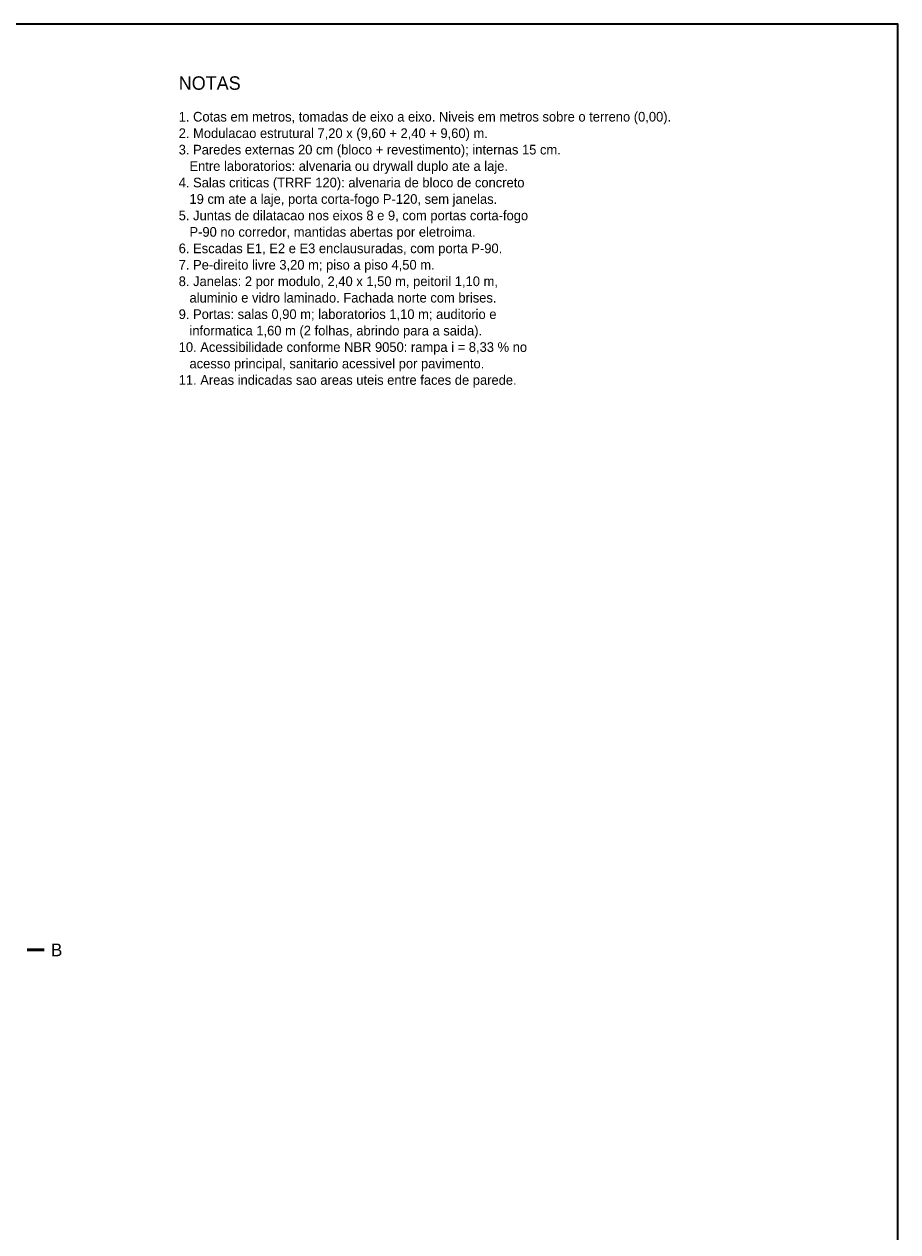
# Model space of a CAD drawing. Header units: metres. Extents: x -12 to 152, y -66 to 49.
# Tile 5 of 5: x 111 to 152, y -9 to 49. Entities that reach past the tile are written whole.
import ezdxf
from ezdxf.enums import TextEntityAlignment as Align

# ---------------------------------------------------------------- set-up
doc = ezdxf.new("R2010")
doc.units = ezdxf.units.M
for name, color, linetype, lineweight in [('FOLHA', 7, 'Continuous', 35), ('NOTA', 7, 'Continuous', 18), ('PAREDE', 7, 'Continuous', 50), ('TEXTO', 7, 'Continuous', 18)]:
    doc.layers.add(name, color=color, linetype=linetype, lineweight=lineweight)

msp = doc.modelspace()

# ---------------------------------------------------------------- linework, layer by layer
at = {"layer": 'FOLHA'}
msp.add_lwpolyline([(-12, -66), (152.2, -66), (152.2, 48.8), (-12, 48.8)], close=True, dxfattribs=at)
at = {"layer": 'PAREDE'}
msp.add_line((110.8, 4.8), (111.6, 4.8), dxfattribs=at)

# ---------------------------------------------------------------- texts
at = {"layer": 'NOTA'}
for s, height, p in [('NOTAS', 0.64, (118, 46)), ('1. Cotas em metros, tomadas de eixo a eixo. Niveis em metros sobre o terreno (0,00).', 0.46, (118, 44.4)), ('2. Modulacao estrutural 7,20 x (9,60 + 2,40 + 9,60) m.', 0.46, (118, 43.618)), ('3. Paredes externas 20 cm (bloco + revestimento); internas 15 cm.', 0.46, (118, 42.836)), ('   Entre laboratorios: alvenaria ou drywall duplo ate a laje.', 0.46, (118, 42.054)), ('4. Salas criticas (TRRF 120): alvenaria de bloco de concreto', 0.46, (118, 41.272)), ('   19 cm ate a laje, porta corta-fogo P-120, sem janelas.', 0.46, (118, 40.49)), ('5. Juntas de dilatacao nos eixos 8 e 9, com portas corta-fogo', 0.46, (118, 39.708)), ('   P-90 no corredor, mantidas abertas por eletroima.', 0.46, (118, 38.926)), ('6. Escadas E1, E2 e E3 enclausuradas, com porta P-90.', 0.46, (118, 38.144)), ('7. Pe-direito livre 3,20 m; piso a piso 4,50 m.', 0.46, (118, 37.362)), ('8. Janelas: 2 por modulo, 2,40 x 1,50 m, peitoril 1,10 m,', 0.46, (118, 36.58)), ('   aluminio e vidro laminado. Fachada norte com brises.', 0.46, (118, 35.798)), ('9. Portas: salas 0,90 m; laboratorios 1,10 m; auditorio e', 0.46, (118, 35.016)), ('   informatica 1,60 m (2 folhas, abrindo para a saida).', 0.46, (118, 34.234)), ('10. Acessibilidade conforme NBR 9050: rampa i = 8,33 % no', 0.46, (118, 33.452)), ('   acesso principal, sanitario acessivel por pavimento.', 0.46, (118, 32.67)), ('11. Areas indicadas sao areas uteis entre faces de parede.', 0.46, (118, 31.888))]:
    msp.add_text(s, height=height, dxfattribs=at).set_placement(p, align=Align.MIDDLE_LEFT)
at = {"layer": 'TEXTO'}
msp.add_text('B', height=0.6, dxfattribs=at).set_placement((112.2, 4.8), align=Align.MIDDLE_CENTER)

doc.saveas('drawing.dxf')
